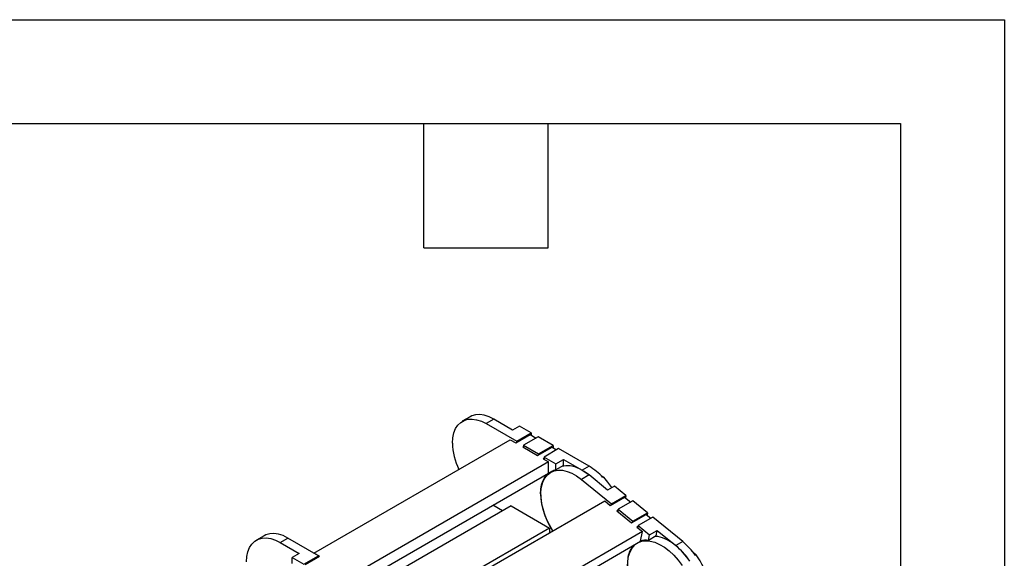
# Model space of a CAD drawing. Header units: inches. Extents: x 0 to 66, y 0 to 51.
# Tile 13 of 13: x 51.8 to 66, y 43.2 to 51. Entities that reach past the tile are written whole.
import ezdxf

# ---------------------------------------------------------------- set-up
doc = ezdxf.new("R2010")
doc.units = ezdxf.units.IN
doc.header["$LTSCALE"] = 6
doc.header["$MEASUREMENT"] = 0
doc.layers.add('TEXT', color=140, linetype='Continuous', lineweight=25)

msp = doc.modelspace()

# ---------------------------------------------------------------- linework, layer by layer
at = {"color": 7, "linetype": 'Continuous'}
for p, q in [((0.001, 51.001), (66.001, 51.001)), ((66.001, 51.001), (66.001, 0.001))]:
    msp.add_line(p, q, dxfattribs=at)
for p, q in [((58.27, 45.255), (58.158, 45.191)), ((58.614, 45.221), (58.503, 45.157)), ((58.887, 45.063), (58.614, 45.221)), ((58.503, 45.157), (58.946, 44.901)), ((58.987, 45.121), (58.887, 45.063)), ((58.946, 44.901), (59.157, 45.023)), ((59.157, 45.023), (58.987, 45.121)), ((59.157, 45.023), (59.157, 44.988)), ((56.011, 43.284), (58.851, 44.924)), ((58.851, 44.924), (58.932, 44.877)), ((58.932, 44.877), (59.14, 44.998)), ((58.946, 44.885), (58.946, 44.901)), ((59.257, 44.965), (59.046, 44.843)), ((59.14, 44.998), (59.227, 44.948)), ((59.474, 44.84), (59.257, 44.965)), ((59.046, 44.827), (59.032, 44.819)), ((59.032, 44.819), (59.249, 44.694)), ((59.046, 44.843), (59.046, 44.811)), ((59.046, 44.843), (59.263, 44.718)), ((59.249, 44.694), (59.458, 44.814)), ((59.263, 44.718), (59.474, 44.84)), ((59.552, 44.795), (59.341, 44.673)), ((59.458, 44.814), (59.522, 44.777)), ((59.474, 44.84), (59.474, 44.805)), ((59.995, 44.539), (59.552, 44.795)), ((59.408, 44.602), (56.568, 42.963)), ((59.263, 44.702), (59.263, 44.718)), ((59.341, 44.657), (59.327, 44.649)), ((59.327, 44.649), (59.408, 44.602)), ((59.341, 44.673), (59.511, 44.575)), ((59.341, 44.673), (59.341, 44.641)), ((59.408, 44.441), (59.408, 44.602)), ((59.511, 44.575), (59.622, 44.639)), ((59.622, 44.55), (59.622, 44.639)), ((59.622, 44.639), (59.895, 44.482)), ((59.491, 44.482), (59.439, 44.451)), ((59.511, 44.486), (59.511, 44.575)), ((59.622, 44.55), (59.511, 44.486)), ((59.995, 44.539), (59.895, 44.482)), ((56.643, 42.846), (59.408, 44.441)), ((59.993, 44.414), (59.881, 44.35)), ((59.881, 44.35), (60.315, 43.997)), ((60.26, 44.196), (59.993, 44.414)), ((60.165, 44.406), (60.204, 44.384)), ((60.204, 44.384), (60.192, 44.377)), ((60.36, 44.254), (60.26, 44.196)), ((60.526, 44.119), (60.36, 44.254)), ((57.38, 42.4), (60.219, 44.039)), ((59.291, 44.139), (59.296, 44.142)), ((60.219, 44.039), (60.298, 43.974)), ((60.298, 43.974), (60.507, 44.095)), ((60.315, 43.997), (60.526, 44.119)), ((60.625, 44.039), (60.413, 43.917)), ((60.507, 44.095), (60.596, 44.022)), ((60.526, 44.119), (60.52, 44.085)), ((60.837, 43.866), (60.625, 44.039)), ((58.865, 43.967), (56.841, 42.799)), ((58.739, 43.895), (58.6, 43.975)), ((58.865, 43.967), (59.421, 43.646)), ((60.312, 43.982), (60.315, 43.997)), ((60.41, 43.903), (60.396, 43.895)), ((60.396, 43.895), (60.609, 43.721)), ((60.413, 43.917), (60.407, 43.886)), ((60.413, 43.917), (60.626, 43.744)), ((60.609, 43.721), (60.818, 43.842)), ((60.623, 43.729), (60.626, 43.744)), ((60.626, 43.744), (60.837, 43.866)), ((60.914, 43.804), (60.702, 43.682)), ((60.818, 43.842), (60.885, 43.787)), ((60.837, 43.866), (60.831, 43.832)), ((61.347, 43.451), (60.914, 43.804)), ((59.421, 43.646), (57.329, 42.438)), ((60.764, 43.595), (57.925, 41.956)), ((59.421, 43.646), (59.421, 43.578)), ((60.699, 43.667), (60.685, 43.659)), ((60.685, 43.659), (60.764, 43.595)), ((60.702, 43.682), (60.696, 43.651)), ((60.702, 43.682), (60.868, 43.546)), ((60.737, 43.454), (60.764, 43.595)), ((60.868, 43.546), (60.98, 43.61)), ((60.964, 43.532), (60.98, 43.61)), ((60.98, 43.61), (61.247, 43.393)), ((55.291, 43.535), (55.18, 43.471)), ((55.524, 43.437), (55.635, 43.501)), ((56.078, 43.246), (55.635, 43.501)), ((57.997, 41.872), (60.737, 43.454)), ((60.746, 43.461), (60.737, 43.456)), ((60.853, 43.468), (60.868, 43.546)), ((60.964, 43.532), (60.853, 43.468)), ((61.347, 43.451), (61.247, 43.393)), ((55.524, 43.437), (55.797, 43.28)), ((60.654, 43.402), (60.671, 43.416)), ((55.797, 43.28), (55.697, 43.222)), ((55.697, 43.133), (55.697, 43.222)), ((55.697, 43.222), (55.867, 43.124)), ((55.867, 43.124), (56.078, 43.246)), ((55.883, 43.117), (56.092, 43.238)), ((56.092, 43.238), (56.011, 43.284)), ((56.011, 43.284), (56.011, 43.284)), ((56.078, 43.246), (56.078, 43.23)), ((60.555, 43.227), (60.563, 43.231)), ((61.503, 43.291), (61.543, 43.257)), ((61.543, 43.257), (61.532, 43.251))]:
    msp.add_line(p, q)
at = {"flags": 128}
for points in [[(58.016, 44.875), (58.021, 44.952), (58.035, 45.022), (58.06, 45.084), (58.093, 45.135), (58.135, 45.175), (58.184, 45.203), (58.239, 45.219), (58.3, 45.223), (58.366, 45.213), (58.434, 45.191), (58.503, 45.157)], [(58.614, 45.221), (58.545, 45.255), (58.477, 45.277), (58.412, 45.287), (58.351, 45.284), (58.295, 45.268), (58.27, 45.255)], [(59.291, 44.139), (59.294, 44.207), (59.306, 44.269), (59.324, 44.325), (59.349, 44.374), (59.381, 44.415), (59.419, 44.448), (59.462, 44.472), (59.511, 44.486)], [(59.306, 44.243), (59.325, 44.31), (59.353, 44.367), (59.39, 44.414), (59.435, 44.449), (59.487, 44.472), (59.545, 44.483), (59.608, 44.481), (59.674, 44.466), (59.743, 44.439), (59.812, 44.4), (59.881, 44.35)], [(59.993, 44.414), (59.924, 44.464), (59.854, 44.503), (59.785, 44.53), (59.719, 44.545), (59.656, 44.547), (59.598, 44.537), (59.598, 44.536)], [(59.895, 44.482), (59.964, 44.436), (59.993, 44.414)], [(60.321, 44.231), (60.265, 44.31), (60.204, 44.384)], [(59.469, 43.606), (59.443, 43.649), (59.397, 43.735), (59.359, 43.824), (59.329, 43.914), (59.309, 44.003), (59.298, 44.088), (59.297, 44.169), (59.306, 44.243)], [(55.037, 43.156), (55.042, 43.233), (55.057, 43.303), (55.081, 43.364), (55.114, 43.415), (55.156, 43.455), (55.205, 43.484), (55.261, 43.5), (55.322, 43.503), (55.387, 43.493), (55.455, 43.471), (55.524, 43.437)], [(55.635, 43.501), (55.566, 43.536), (55.498, 43.558), (55.433, 43.567), (55.372, 43.564), (55.316, 43.548), (55.291, 43.535)], [(60.717, 43.443), (60.754, 43.455), (60.813, 43.463), (60.877, 43.458), (60.944, 43.44), (61.013, 43.41), (61.082, 43.369), (61.151, 43.316), (61.217, 43.253), (61.28, 43.183), (61.338, 43.104)], [(61.449, 43.169), (61.391, 43.247), (61.329, 43.318), (61.262, 43.38), (61.194, 43.433), (61.124, 43.475), (61.055, 43.504), (60.988, 43.522), (60.954, 43.526)], [(60.738, 42.563), (60.687, 42.647), (60.642, 42.734), (60.606, 42.824), (60.578, 42.913), (60.56, 43.001), (60.551, 43.086), (60.553, 43.165), (60.564, 43.238), (60.585, 43.302), (60.615, 43.357), (60.654, 43.402)]]:
    msp.add_lwpolyline(points, dxfattribs=at)
for centre, radius, start, end in [((58.957, 44.9), 0.942, 181.493, 205.5122), ((59.56, 43.809), 0.85, 41.953, 59.2312), ((60.332, 44.183), 1.042, 182.3878, 213.7511), ((60.818, 43.192), 0.278, 82.78, 106.8756), ((60.692, 42.658), 1.028, 35.1964, 50.4062), ((60.879, 43.175), 0.328, 137.5462, 170.8763), ((60.572, 42.582), 1.055, 33.7975, 50.2342), ((61.454, 43.118), 0.905, 173.0918, 212.2593), ((60.616, 42.59), 1.142, 14.8838, 35.759)]:
    msp.add_arc(centre, radius, start, end)
at = {"layer": 'TEXT'}
for p, q in [((1.5, 49.5), (64.5, 49.5)), ((57.6, 47.7), (57.6, 49.5)), ((59.4, 47.7), (59.4, 49.5)), ((64.5, 49.5), (64.5, 1.5)), ((57.6, 47.7), (59.4, 47.7))]:
    msp.add_line(p, q, dxfattribs=at)

doc.saveas('drawing.dxf')
